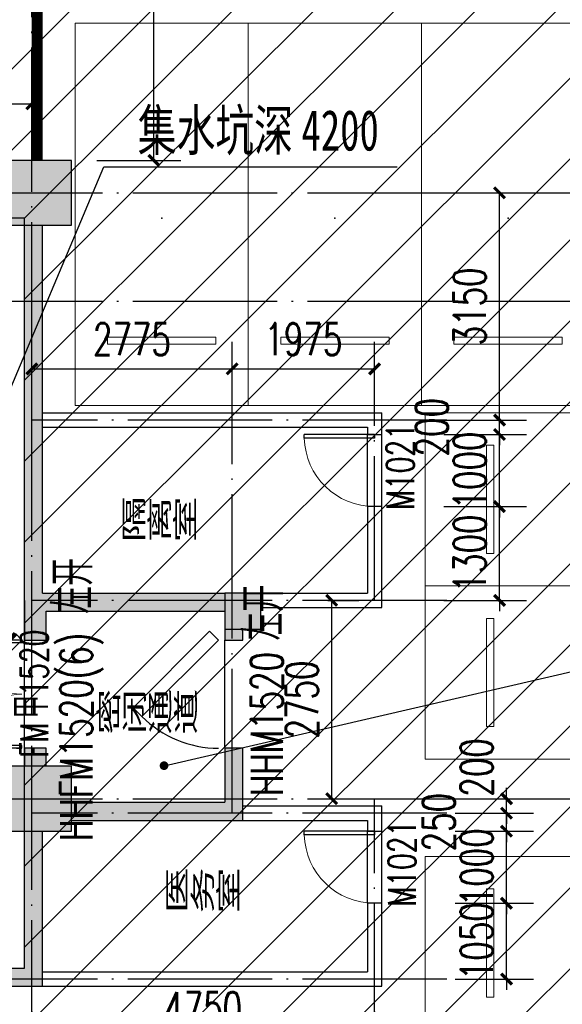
# Model space of a CAD drawing. Extents: x 797781 to 1255204, y 21234 to 1024248.
# Tile 27 of 256: x 904741 to 912259, y 86092 to 99742. Entities that reach past the tile are written whole.
import ezdxf

# ---------------------------------------------------------------- set-up
doc = ezdxf.new("R2010")
doc.units = 0
doc.header["$LTSCALE"] = 1000
doc.header["$MEASUREMENT"] = 0
doc.linetypes.add('230303生产综合楼-平面图_t8$0$DASH', pattern=[0.35, 0.25, -0.1])
doc.linetypes.add('230303生产综合楼-平面图_t8$0$DOTE', pattern=[2.42, 2, -0.2, 0.02, -0.2])
doc.layers.add('230303生产综合楼-平面图_t8$0$A-普通车位', color=252, linetype='Continuous', lineweight=9)
for name, color, linetype in [('230303生产综合楼-平面图_t8$0$A-车位编号', 7, 'Continuous'), ('230303生产综合楼-平面图_t8$0$AX-B-P01(-1F)-RFQ$0$AX-B-P01(-1F)-RFQ$0$$0$DIM_LEAD', 3, 'Continuous'), ('230303生产综合楼-平面图_t8$0$COLUMN', 40, 'Continuous'), ('230303生产综合楼-平面图_t8$0$DIM_LEAD', 3, 'Continuous'), ('230303生产综合楼-平面图_t8$0$DOOR_FIRE', 4, 'Continuous'), ('230303生产综合楼-平面图_t8$0$DOOR_FIRE_TEXT', 7, 'Continuous'), ('230303生产综合楼-平面图_t8$0$DOTE', 1, '230303生产综合楼-平面图_t8$0$DOTE'), ('230303生产综合楼-平面图_t8$0$PUB_DIM', 3, 'Continuous'), ('230303生产综合楼-平面图_t8$0$PUB_HATCH', 8, 'Continuous'), ('230303生产综合楼-平面图_t8$0$PUB_TEXT', 7, 'Continuous'), ('230303生产综合楼-平面图_t8$0$WALL', 40, 'Continuous'), ('230303生产综合楼-平面图_t8$0$WINDOW', 4, 'Continuous'), ('230303生产综合楼-平面图_t8$0$WINDOW_TEXT', 7, 'Continuous'), ('230303生产综合楼-平面图_t8$0$板洞', 6, 'Continuous'), ('PUB_HATCH', 8, 'Continuous')]:
    doc.layers.add(name, color=color, linetype=linetype)
doc.styles.add('230303生产综合楼-平面图_t8$0$_HZTXT', font='@HZTXT_E', dxfattribs={"width": 0.7, "bigfont": '@@HZTXT'})
doc.styles.add('230303生产综合楼-平面图_t8$0$_TCH_DIM', font='SIMPLEX', dxfattribs={"bigfont": 'GBCBIG'})
doc.styles.add('230303生产综合楼-平面图_T8$0$_TCH_DIM_T3', font='SIMPLEX', dxfattribs={"width": 0.705882, "bigfont": 'GBCBIG'})
doc.styles.add('230303生产综合楼-平面图_t8$0$_TCH_WINDOW', font='SIMPLEX', dxfattribs={"height": 3.5, "bigfont": 'GBCBIG'})
doc.styles.add('230303生产综合楼-平面图_t8$0$黑体', font='simhei.ttf', dxfattribs={"width": 0.7})
doc.dimstyles.new('230303生产综合楼-平面图_T8$0$_TCH_ARCH&&150', dxfattribs={"dimtxt": 446.25, "dimasz": 150, "dimexe": 375, "dimexo": 450, "dimgap": 189.375, "dimtad": 1, "dimdec": 0, "dimzin": 0, "dimdsep": 46, "dimtxsty": '230303生产综合楼-平面图_T8$0$_TCH_DIM_T3', "dimblk": '230303生产综合楼-平面图_t8$0$_ArchTick', "dimcen": 0.09, "dimclrt": 7, "dimazin": 2, "dimtfac": 1, "dimtdec": 0, "dimtix": 1, "dimtmove": 2, "dimatfit": 3, "dimfxl": 1, "dimtolj": 1, "dimtzin": 0, "dimarcsym": 0})

# ---------------------------------------------------------------- blocks, each defined once
blk = doc.blocks.new('230303生产综合楼-平面图_t8$0$普通车位')
at = {"layer": '230303生产综合楼-平面图_t8$0$A-普通车位'}
for points in [[(100, -1200), (5400, -1200), (5400, 1200), (100, 1200)], [(950, 750), (950, -750), (1050, -750), (1050, 750)]]:
    blk.add_lwpolyline(points, close=True, dxfattribs=at)
at = {"layer": '230303生产综合楼-平面图_t8$0$A-车位编号'}
blk.add_point((2700, 0), dxfattribs=at)
blk = doc.blocks.new('230303生产综合楼-平面图_t8$0$_ArchTick')
at = {"color": 0, "linetype": 'ByBlock', "const_width": 0.3}
blk.add_lwpolyline([(-0.5, -0.5), (0.5, 0.5)], dxfattribs=at)
blk = doc.blocks.new('*D6519')
at = {"layer": '230303生产综合楼-平面图_t8$0$PUB_DIM', "color": 0, "lineweight": -2, "transparency": 16777216}
for p, q in [((616529, -265449), (616529, -264645)), ((620454, -265449), (620454, -264645)), ((616529, -265020), (620454, -265020))]:
    blk.add_line(p, q, dxfattribs=at)
at = {"layer": 'Defpoints', "color": 0, "transparency": 16777216}
for p in [(620454, -265020), (616529, -265899), (620454, -265899)]:
    blk.add_point(p, dxfattribs=at)
at = {"layer": '230303生产综合楼-平面图_t8$0$PUB_DIM', "color": 0, "lineweight": -2, "transparency": 16777216, "xscale": 150, "yscale": 150, "zscale": 150, "rotation": 180}
blk.add_blockref('230303生产综合楼-平面图_t8$0$_ArchTick', (616529, -265020), dxfattribs=at)
at = {"layer": '230303生产综合楼-平面图_t8$0$PUB_DIM', "color": 0, "lineweight": -2, "transparency": 16777216, "xscale": 150, "yscale": 150, "zscale": 150}
blk.add_blockref('230303生产综合楼-平面图_t8$0$_ArchTick', (620454, -265020), dxfattribs=at)
at = {"layer": '230303生产综合楼-平面图_t8$0$PUB_DIM', "color": 7, "transparency": 16777216, "insert": (618491, -264607), "char_height": 446.2, "attachment_point": 5, "style": '230303生产综合楼-平面图_T8$0$_TCH_DIM_T3'}
blk.add_mtext('\\A1;3925', dxfattribs=at)
blk = doc.blocks.new('*D2488')
at = {"layer": '230303生产综合楼-平面图_t8$0$PUB_DIM', "color": 0, "lineweight": -2, "transparency": 16777216}
for p, q in [((905809, 105242), (906975, 105242)), ((906600, 97792), (906600, 105242)), ((905809, 97792), (906975, 97792))]:
    blk.add_line(p, q, dxfattribs=at)
at = {"layer": 'Defpoints', "color": 0, "transparency": 16777216}
for p in [(905359, 105242), (906600, 105242), (905359, 97792)]:
    blk.add_point(p, dxfattribs=at)
at = {"layer": '230303生产综合楼-平面图_t8$0$PUB_DIM', "color": 0, "lineweight": -2, "transparency": 16777216, "xscale": 150, "yscale": 150, "zscale": 150}
for p, rotation in [((906600, 105242), 90), ((906600, 97792), 270)]:
    blk.add_blockref('230303生产综合楼-平面图_t8$0$_ArchTick', p, dxfattribs=dict(at, rotation=rotation))
at = {"layer": '230303生产综合楼-平面图_t8$0$PUB_DIM', "color": 7, "transparency": 16777216, "insert": (906188, 101517), "char_height": 446.2, "attachment_point": 5, "rotation": 90, "style": '230303生产综合楼-平面图_T8$0$_TCH_DIM_T3'}
blk.add_mtext('\\A1;7450', dxfattribs=at)
blk = doc.blocks.new('_FZH')
blk.add_lwpolyline([(-0.5, -0.5), (0.5, -0.5), (0.5, 0.5), (-0.5, 0.5)], close=True)
at = {"layer": 'PUB_HATCH'}
blk.add_solid([(-0.5, -0.5), (0.5, -0.5), (-0.5, 0.5), (0.5, 0.5)], dxfattribs=at)
blk = doc.blocks.new('*D3130')
at = {"layer": '230303生产综合楼-平面图_t8$0$PUB_DIM', "color": 0, "lineweight": -2, "transparency": 16777216}
for p, q in [((911486, 87492), (911486, 87642)), ((910777, 87492), (911861, 87492)), ((911486, 86442), (911486, 87492)), ((910777, 86442), (911861, 86442)), ((911486, 86442), (911486, 86292))]:
    blk.add_line(p, q, dxfattribs=at)
at = {"layer": 'Defpoints', "color": 0, "transparency": 16777216}
for p in [(910327, 87492), (911486, 87492), (910327, 86442)]:
    blk.add_point(p, dxfattribs=at)
at = {"layer": '230303生产综合楼-平面图_t8$0$PUB_DIM', "color": 0, "lineweight": -2, "transparency": 16777216, "xscale": 150, "yscale": 150, "zscale": 150}
for p, rotation in [((911486, 87492), 270), ((911486, 86442), 90)]:
    blk.add_blockref('230303生产综合楼-平面图_t8$0$_ArchTick', p, dxfattribs=dict(at, rotation=rotation))
at = {"layer": '230303生产综合楼-平面图_t8$0$PUB_DIM', "color": 7, "transparency": 16777216, "insert": (911073, 86967), "char_height": 446.2, "attachment_point": 5, "rotation": 90, "style": '230303生产综合楼-平面图_T8$0$_TCH_DIM_T3'}
blk.add_mtext('\\A1;1050', dxfattribs=at)
blk = doc.blocks.new('*D3131')
at = {"layer": '230303生产综合楼-平面图_t8$0$PUB_DIM', "color": 0, "lineweight": -2, "transparency": 16777216}
for p, q in [((911486, 88492), (911486, 88642)), ((910777, 88492), (911861, 88492)), ((911486, 87492), (911486, 88492)), ((910777, 87492), (911861, 87492)), ((911486, 87492), (911486, 87342))]:
    blk.add_line(p, q, dxfattribs=at)
at = {"layer": 'Defpoints', "color": 0, "transparency": 16777216}
for p in [(910327, 88492), (911486, 88492), (910327, 87492)]:
    blk.add_point(p, dxfattribs=at)
at = {"layer": '230303生产综合楼-平面图_t8$0$PUB_DIM', "color": 0, "lineweight": -2, "transparency": 16777216, "xscale": 150, "yscale": 150, "zscale": 150}
for p, rotation in [((911486, 88492), 270), ((911486, 87492), 90)]:
    blk.add_blockref('230303生产综合楼-平面图_t8$0$_ArchTick', p, dxfattribs=dict(at, rotation=rotation))
at = {"layer": '230303生产综合楼-平面图_t8$0$PUB_DIM', "color": 7, "transparency": 16777216, "insert": (911073, 87992), "char_height": 446.2, "attachment_point": 5, "rotation": 90, "style": '230303生产综合楼-平面图_T8$0$_TCH_DIM_T3'}
blk.add_mtext('\\A1;1000', dxfattribs=at)
blk = doc.blocks.new('*D3132')
at = {"layer": '230303生产综合楼-平面图_t8$0$PUB_DIM', "color": 0, "lineweight": -2, "transparency": 16777216}
for p, q in [((911486, 88742), (911486, 88892)), ((910777, 88742), (911861, 88742)), ((911486, 88492), (911486, 88742)), ((910777, 88492), (911861, 88492)), ((911486, 88492), (911486, 88342))]:
    blk.add_line(p, q, dxfattribs=at)
at = {"layer": 'Defpoints', "color": 0, "transparency": 16777216}
for p in [(910327, 88742), (911486, 88742), (910327, 88492)]:
    blk.add_point(p, dxfattribs=at)
at = {"layer": '230303生产综合楼-平面图_t8$0$PUB_DIM', "color": 0, "lineweight": -2, "transparency": 16777216, "xscale": 150, "yscale": 150, "zscale": 150}
for p, rotation in [((911486, 88742), 270), ((911486, 88492), 90)]:
    blk.add_blockref('230303生产综合楼-平面图_t8$0$_ArchTick', p, dxfattribs=dict(at, rotation=rotation))
at = {"layer": '230303生产综合楼-平面图_t8$0$PUB_DIM', "color": 7, "transparency": 16777216, "insert": (910548, 88617), "char_height": 446.2, "attachment_point": 5, "rotation": 90, "style": '230303生产综合楼-平面图_T8$0$_TCH_DIM_T3'}
blk.add_mtext('\\A1;250', dxfattribs=at)
blk = doc.blocks.new('*D3133')
at = {"layer": '230303生产综合楼-平面图_t8$0$PUB_DIM', "color": 0, "lineweight": -2, "transparency": 16777216}
for p, q in [((911486, 88942), (911486, 89092)), ((910777, 88942), (911861, 88942)), ((911486, 88742), (911486, 88942)), ((910777, 88742), (911861, 88742)), ((911486, 88742), (911486, 88592))]:
    blk.add_line(p, q, dxfattribs=at)
at = {"layer": 'Defpoints', "color": 0, "transparency": 16777216}
for p in [(910327, 88942), (911486, 88942), (910327, 88742)]:
    blk.add_point(p, dxfattribs=at)
at = {"layer": '230303生产综合楼-平面图_t8$0$PUB_DIM', "color": 0, "lineweight": -2, "transparency": 16777216, "xscale": 150, "yscale": 150, "zscale": 150}
for p, rotation in [((911486, 88942), 270), ((911486, 88742), 90)]:
    blk.add_blockref('230303生产综合楼-平面图_t8$0$_ArchTick', p, dxfattribs=dict(at, rotation=rotation))
at = {"layer": '230303生产综合楼-平面图_t8$0$PUB_DIM', "color": 7, "transparency": 16777216, "insert": (911073, 89376), "char_height": 446.2, "attachment_point": 5, "rotation": 90, "style": '230303生产综合楼-平面图_T8$0$_TCH_DIM_T3'}
blk.add_mtext('\\A1;200', dxfattribs=at)
blk = doc.blocks.new('*D3134')
at = {"layer": '230303生产综合楼-平面图_t8$0$PUB_DIM', "color": 0, "lineweight": -2, "transparency": 16777216}
for p, q in [((909010, 91692), (909439, 91692)), ((909064, 88942), (909064, 91692)), ((909010, 88942), (909439, 88942))]:
    blk.add_line(p, q, dxfattribs=at)
at = {"layer": 'Defpoints', "color": 0, "transparency": 16777216}
for p in [(908560, 91692), (909064, 91692), (908560, 88942)]:
    blk.add_point(p, dxfattribs=at)
at = {"layer": '230303生产综合楼-平面图_t8$0$PUB_DIM', "color": 0, "lineweight": -2, "transparency": 16777216, "xscale": 150, "yscale": 150, "zscale": 150}
for p, rotation in [((909064, 91692), 90), ((909064, 88942), 270)]:
    blk.add_blockref('230303生产综合楼-平面图_t8$0$_ArchTick', p, dxfattribs=dict(at, rotation=rotation))
at = {"layer": '230303生产综合楼-平面图_t8$0$PUB_DIM', "color": 7, "transparency": 16777216, "insert": (908652, 90317), "char_height": 446.2, "attachment_point": 5, "rotation": 90, "style": '230303生产综合楼-平面图_T8$0$_TCH_DIM_T3'}
blk.add_mtext('\\A1;2750', dxfattribs=at)
blk = doc.blocks.new('*D3135')
at = {"layer": '230303生产综合楼-平面图_t8$0$PUB_DIM', "color": 0, "lineweight": -2, "transparency": 16777216}
for p, q in [((911389, 92992), (911389, 93142)), ((910617, 92992), (911764, 92992)), ((911389, 91692), (911389, 92992)), ((910617, 91692), (911764, 91692)), ((911389, 91692), (911389, 91542))]:
    blk.add_line(p, q, dxfattribs=at)
at = {"layer": 'Defpoints', "color": 0, "transparency": 16777216}
for p in [(910167, 92992), (911389, 92992), (910167, 91692)]:
    blk.add_point(p, dxfattribs=at)
at = {"layer": '230303生产综合楼-平面图_t8$0$PUB_DIM', "color": 0, "lineweight": -2, "transparency": 16777216, "xscale": 150, "yscale": 150, "zscale": 150}
for p, rotation in [((911389, 92992), 270), ((911389, 91692), 90)]:
    blk.add_blockref('230303生产综合楼-平面图_t8$0$_ArchTick', p, dxfattribs=dict(at, rotation=rotation))
at = {"layer": '230303生产综合楼-平面图_t8$0$PUB_DIM', "color": 7, "transparency": 16777216, "insert": (910977, 92342), "char_height": 446.2, "attachment_point": 5, "rotation": 90, "style": '230303生产综合楼-平面图_T8$0$_TCH_DIM_T3'}
blk.add_mtext('\\A1;1300', dxfattribs=at)
blk = doc.blocks.new('*D3136')
at = {"layer": '230303生产综合楼-平面图_t8$0$PUB_DIM', "color": 0, "lineweight": -2, "transparency": 16777216}
for p, q in [((911389, 93992), (911389, 94142)), ((910617, 93992), (911764, 93992)), ((911389, 92992), (911389, 93992)), ((910617, 92992), (911764, 92992)), ((911389, 92992), (911389, 92842))]:
    blk.add_line(p, q, dxfattribs=at)
at = {"layer": 'Defpoints', "color": 0, "transparency": 16777216}
for p in [(910167, 93992), (911389, 93992), (910167, 92992)]:
    blk.add_point(p, dxfattribs=at)
at = {"layer": '230303生产综合楼-平面图_t8$0$PUB_DIM', "color": 0, "lineweight": -2, "transparency": 16777216, "xscale": 150, "yscale": 150, "zscale": 150}
for p, rotation in [((911389, 93992), 270), ((911389, 92992), 90)]:
    blk.add_blockref('230303生产综合楼-平面图_t8$0$_ArchTick', p, dxfattribs=dict(at, rotation=rotation))
at = {"layer": '230303生产综合楼-平面图_t8$0$PUB_DIM', "color": 7, "transparency": 16777216, "insert": (910977, 93492), "char_height": 446.2, "attachment_point": 5, "rotation": 90, "style": '230303生产综合楼-平面图_T8$0$_TCH_DIM_T3'}
blk.add_mtext('\\A1;1000', dxfattribs=at)
blk = doc.blocks.new('*D3137')
at = {"layer": '230303生产综合楼-平面图_t8$0$PUB_DIM', "color": 0, "lineweight": -2, "transparency": 16777216}
for p, q in [((911389, 94192), (911389, 94342)), ((910617, 94192), (911764, 94192)), ((911389, 93992), (911389, 94192)), ((910617, 93992), (911764, 93992)), ((911389, 93992), (911389, 93842))]:
    blk.add_line(p, q, dxfattribs=at)
at = {"layer": 'Defpoints', "color": 0, "transparency": 16777216}
for p in [(910167, 94192), (911389, 94192), (910167, 93992)]:
    blk.add_point(p, dxfattribs=at)
at = {"layer": '230303生产综合楼-平面图_t8$0$PUB_DIM', "color": 0, "lineweight": -2, "transparency": 16777216, "xscale": 150, "yscale": 150, "zscale": 150}
for p, rotation in [((911389, 94192), 270), ((911389, 93992), 90)]:
    blk.add_blockref('230303生产综合楼-平面图_t8$0$_ArchTick', p, dxfattribs=dict(at, rotation=rotation))
at = {"layer": '230303生产综合楼-平面图_t8$0$PUB_DIM', "color": 7, "transparency": 16777216, "insert": (910452, 94092), "char_height": 446.2, "attachment_point": 5, "rotation": 90, "style": '230303生产综合楼-平面图_T8$0$_TCH_DIM_T3'}
blk.add_mtext('\\A1;200', dxfattribs=at)
blk = doc.blocks.new('*D3138')
at = {"layer": '230303生产综合楼-平面图_t8$0$PUB_DIM', "color": 0, "lineweight": -2, "transparency": 16777216}
for p, q in [((910617, 97342), (911764, 97342)), ((911389, 94192), (911389, 97342)), ((910617, 94192), (911764, 94192))]:
    blk.add_line(p, q, dxfattribs=at)
at = {"layer": 'Defpoints', "color": 0, "transparency": 16777216}
for p in [(910167, 97342), (911389, 97342), (910167, 94192)]:
    blk.add_point(p, dxfattribs=at)
at = {"layer": '230303生产综合楼-平面图_t8$0$PUB_DIM', "color": 0, "lineweight": -2, "transparency": 16777216, "xscale": 150, "yscale": 150, "zscale": 150}
for p, rotation in [((911389, 97342), 90), ((911389, 94192), 270)]:
    blk.add_blockref('230303生产综合楼-平面图_t8$0$_ArchTick', p, dxfattribs=dict(at, rotation=rotation))
at = {"layer": '230303生产综合楼-平面图_t8$0$PUB_DIM', "color": 7, "transparency": 16777216, "insert": (910977, 95767), "char_height": 446.2, "attachment_point": 5, "rotation": 90, "style": '230303生产综合楼-平面图_T8$0$_TCH_DIM_T3'}
blk.add_mtext('\\A1;3150', dxfattribs=at)
blk = doc.blocks.new('230303生产综合楼-平面图_t8$0$$DorLib2D$00000002')
for p, q in [((-0.5, 0), (-0.5, 0.4875)), ((-0.475, 0.4875), (-0.5, 0.4875)), ((-0.475, 0), (-0.475, 0.4875)), ((0.475, 0), (0.475, 0.4875)), ((0.475, 0.4875), (0.5, 0.4875)), ((0.5, 0), (0.5, 0.4875)), ((-0.5, 0), (-0.475, 0)), ((0.5, 0), (0.475, 0))]:
    blk.add_line(p, q)
at = {"lineweight": 13}
for centre, start, end in [((-0.4875, 0), 0, 88.53072), ((0.4875, 0), 91.46928, 180)]:
    blk.add_arc(centre, 0.4875, start, end, dxfattribs=at)
blk = doc.blocks.new('230303生产综合楼-平面图_t8$0$$DorLib2D$00000213')
at = {"color": 0, "linetype": '230303生产综合楼-平面图_t8$0$DASH', "const_width": 0.02}
blk.add_lwpolyline([(0.5, 0), (-0.5, 0)], dxfattribs=at)
blk = doc.blocks.new('*D3258')
at = {"layer": '230303生产综合楼-平面图_t8$0$PUB_DIM', "color": 0, "lineweight": -2, "transparency": 16777216}
for p, q in [((904909, 94402), (904909, 95276)), ((907684, 94402), (907684, 95276)), ((904909, 94901), (907684, 94901))]:
    blk.add_line(p, q, dxfattribs=at)
at = {"layer": 'Defpoints', "color": 0, "transparency": 16777216}
for p in [(907684, 94901), (904909, 93952), (907684, 93952)]:
    blk.add_point(p, dxfattribs=at)
at = {"layer": '230303生产综合楼-平面图_t8$0$PUB_DIM', "color": 0, "lineweight": -2, "transparency": 16777216, "xscale": 150, "yscale": 150, "zscale": 150, "rotation": 180}
blk.add_blockref('230303生产综合楼-平面图_t8$0$_ArchTick', (904909, 94901), dxfattribs=at)
at = {"layer": '230303生产综合楼-平面图_t8$0$PUB_DIM', "color": 0, "lineweight": -2, "transparency": 16777216, "xscale": 150, "yscale": 150, "zscale": 150}
blk.add_blockref('230303生产综合楼-平面图_t8$0$_ArchTick', (907684, 94901), dxfattribs=at)
at = {"layer": '230303生产综合楼-平面图_t8$0$PUB_DIM', "color": 7, "transparency": 16777216, "insert": (906296, 95313), "char_height": 446.2, "attachment_point": 5, "style": '230303生产综合楼-平面图_T8$0$_TCH_DIM_T3'}
blk.add_mtext('\\A1;2775', dxfattribs=at)
blk = doc.blocks.new('*D3259')
at = {"layer": '230303生产综合楼-平面图_t8$0$PUB_DIM', "color": 0, "lineweight": -2, "transparency": 16777216}
for p, q in [((907684, 94402), (907684, 95276)), ((909659, 94402), (909659, 95276)), ((907684, 94901), (909659, 94901))]:
    blk.add_line(p, q, dxfattribs=at)
at = {"layer": 'Defpoints', "color": 0, "transparency": 16777216}
for p in [(909659, 94901), (907684, 93952), (909659, 93952)]:
    blk.add_point(p, dxfattribs=at)
at = {"layer": '230303生产综合楼-平面图_t8$0$PUB_DIM', "color": 0, "lineweight": -2, "transparency": 16777216, "xscale": 150, "yscale": 150, "zscale": 150, "rotation": 180}
blk.add_blockref('230303生产综合楼-平面图_t8$0$_ArchTick', (907684, 94901), dxfattribs=at)
at = {"layer": '230303生产综合楼-平面图_t8$0$PUB_DIM', "color": 0, "lineweight": -2, "transparency": 16777216, "xscale": 150, "yscale": 150, "zscale": 150}
blk.add_blockref('230303生产综合楼-平面图_t8$0$_ArchTick', (909659, 94901), dxfattribs=at)
at = {"layer": '230303生产综合楼-平面图_t8$0$PUB_DIM', "color": 7, "transparency": 16777216, "insert": (908671, 95313), "char_height": 446.2, "attachment_point": 5, "style": '230303生产综合楼-平面图_T8$0$_TCH_DIM_T3'}
blk.add_mtext('\\A1;1975', dxfattribs=at)
blk = doc.blocks.new('*D3260')
at = {"layer": '230303生产综合楼-平面图_t8$0$PUB_DIM', "color": 0, "lineweight": -2, "transparency": 16777216}
for p, q in [((904909, 85992), (904909, 85251)), ((909659, 85992), (909659, 85251)), ((904909, 85626), (909659, 85626))]:
    blk.add_line(p, q, dxfattribs=at)
at = {"layer": 'Defpoints', "color": 0, "transparency": 16777216}
for p in [(904909, 86442), (909659, 86442), (909659, 85626)]:
    blk.add_point(p, dxfattribs=at)
at = {"layer": '230303生产综合楼-平面图_t8$0$PUB_DIM', "color": 0, "lineweight": -2, "transparency": 16777216, "xscale": 150, "yscale": 150, "zscale": 150, "rotation": 180}
blk.add_blockref('230303生产综合楼-平面图_t8$0$_ArchTick', (904909, 85626), dxfattribs=at)
at = {"layer": '230303生产综合楼-平面图_t8$0$PUB_DIM', "color": 0, "lineweight": -2, "transparency": 16777216, "xscale": 150, "yscale": 150, "zscale": 150}
blk.add_blockref('230303生产综合楼-平面图_t8$0$_ArchTick', (909659, 85626), dxfattribs=at)
at = {"layer": '230303生产综合楼-平面图_t8$0$PUB_DIM', "color": 7, "transparency": 16777216, "insert": (907284, 86039), "char_height": 446.2, "attachment_point": 5, "style": '230303生产综合楼-平面图_T8$0$_TCH_DIM_T3'}
blk.add_mtext('\\A1;4750', dxfattribs=at)
blk = doc.blocks.new('230303生产综合楼-平面图_t8$0$$DorLib2D$00000078')
for p, q in [((-0.2071, 0.85), (-0.1263, 0.9308)), ((0.5808, 0.2237), (-0.1263, 0.9308)), ((0.5, 0.1429), (-0.2071, 0.85)), ((0.5, 0.1429), (0.5808, 0.2237))]:
    blk.add_line(p, q)
blk.add_arc((0.5, 0.1429), 1, 135, 180)
blk = doc.blocks.new('230303生产综合楼-平面图_t8$0$$DorLib2D$00000001')
for p, q in [((0.45, 0.975), (0.5, 0.975)), ((0.45, 0), (0.45, 0.975)), ((0.5, 0), (0.5, 0.975)), ((0.5, 0), (0.45, 0))]:
    blk.add_line(p, q)
at = {"lineweight": 13}
blk.add_arc((0.475, 0), 0.975, 91.4693, 180, dxfattribs=at)
blk = doc.blocks.new('230303生产综合楼-平面图_t8$0$$DorLib2D$00000085')
for p, q in [((-0.2071, 0.8321), (-0.1482, 0.891)), ((0.5, 0.125), (-0.2071, 0.8321)), ((0.5, 0.125), (0.5589, 0.1839))]:
    blk.add_line(p, q)
at = {"const_width": 0.0417}
blk.add_lwpolyline([(0.5589, 0.1839), (-0.1482, 0.891)], dxfattribs=at)
blk.add_arc((0.5, 0.125), 1, 135, 180)
blk = doc.blocks.new('230303生产综合楼-平面图_t8$0$-1FND')
at = {"layer": '230303生产综合楼-平面图_t8$0$PUB_DIM'}
dim = blk.add_aligned_dim(p1=(616529, -265899.1), p2=(620454, -265899.1), distance=879.2, dimstyle='230303生产综合楼-平面图_T8$0$_TCH_ARCH&&150', dxfattribs=at)
dim.commit()
dim.dimension.update_dxf_attribs({"geometry": '*D6519', "text_midpoint": (618491.5, -264607.3)})

msp = doc.modelspace()

# ---------------------------------------------------------------- hatches: boundary and pattern name
at = {"layer": '230303生产综合楼-平面图_t8$0$PUB_HATCH'}
h = msp.add_hatch(dxfattribs=at)
h.set_pattern_fill('ANSI31', color=256, scale=500)
h.set_pattern_definition([(45, (742304.1, -46432.5), (-561.266, 561.266), [])])
h.paths.add_polyline_path([(930109.1, 68893.4), (930108.6, 82492.3), (938508.6, 82492.3), (938508.2, 85667.3), (943409, 85667.3), (943409.3, 93092.3), (943762.1, 93092.3), (943758.6, 95392.3), (943508.6, 95392.3), (943508.6, 101792.3), (951058.6, 101792.3), (951058.6, 104092.3), (952808.6, 104092.3), (952808.6, 105392.3), (952708.2, 105392.3), (952709, 111192.3), (938408.6, 111192.3), (938408.6, 112942.3), (934909, 112942.3), (934909, 113292.3), (935009, 113392.3), (935009, 113792.3), (932409, 113792.3), (932409, 113392.3), (932509, 113292.3), (932509, 112992.3), (930408.6, 112992.3), (930408.6, 111192.3), (913308.6, 111192.3), (913308.6, 119592.3), (899708.6, 119592.3), (899708.6, 116092.3), (899708.6, 114673.2), (899708.6, 111192.3), (895158.6, 111192.3), (895158.6, 96992.3), (899608.6, 96992.3), (899608.6, 98042.3), (902558.6, 98042.3), (902558.6, 96992.3), (904808.6, 96992.3), (904808.2, 86592.3), (896359, 86592.3), (896156.1, 86592.3), (896158.6, 81292.3), (896158.6, 73892.3), (896158.6, 70892.3), (896358.6, 70892.3), (897858.6, 70892.3), (897858.6, 70042.3), (900108.6, 70042.3), (900108.6, 68892.3)])
h.paths.add_polyline_path([(930105.6, 68892.3), (955656.4, 68892.3), (955656.4, 72492.3), (963356.4, 72492.3), (963356.4, 68892.3), (986709.3, 68892.3), (986709.3, 70442.3), (987458.6, 70442.3), (987458.6, 70892.3), (989258.6, 70892.3), (989256.4, 88842.3), (986008.6, 88842.3), (986008.6, 90692.3), (982958.6, 90692.3), (982958.6, 94955.7), (980858.6, 94955.7), (980858.6, 99042.3), (985808.6, 99042.3), (985808.6, 96992.3), (989256.4, 96992.3), (989256.4, 109542.3), (987108.6, 109542.3), (987108.6, 109842.3), (986208.6, 109842.3), (986208.6, 111192.3), (963706.4, 111192.3), (963706.4, 119592.3), (955308.6, 119592.3), (955304.2, 111192.3), (952709, 111192.7), (952709, 105392.3), (955356.4, 105392.3), (955357.5, 98892.3), (952859.7, 98892.3), (952858.6, 95342.3), (952858.6, 94880.1), (952858.6, 93092.3), (943407.1, 93092.3), (943407.1, 85667.3), (938508.6, 85667.3), (938508.6, 82492.3), (930107.1, 82492.3)])
for points in [[(905058.6, 96892.3), (904808.6, 96892.3), (904808.6, 94192.3), (905058.6, 94192.3)], [(904991.9, 91675.7), (905058.6, 91792.3), (905058.6, 94192.3), (904808.6, 94192.3), (904808.6, 91692.3)], [(907583.6, 91542.3), (907583.6, 91792.3), (905058.6, 91792.3), (904991.9, 91675.7), (905108.6, 91542.3)], [(904808.6, 91692.3), (904808.6, 91142.3), (905108.6, 91142.3), (905108.6, 91542.3), (904991.9, 91675.7)], [(907833.6, 91292.3), (907583.6, 91292.3), (907583.6, 91142.3), (907833.6, 91142.3)], [(904808.6, 89392.3), (905108.6, 89392.3), (905108.6, 89642.3), (904808.6, 89642.3)], [(907833.6, 88642.3), (907833.6, 89642.3), (907583.6, 89642.3), (907583.6, 88892.3)], [(905458.6, 88892.3), (905458.6, 88642.3), (907833.6, 88642.3), (907583.6, 88892.3)], [(905058.6, 88492.3), (904808.6, 88492.3), (904808.6, 86592.3), (905058.6, 86342.3)], [(896158.6, 86592.3), (896408.6, 86342.3), (905058.6, 86342.3), (904808.6, 86592.3)]]:
    msp.add_hatch(color=256, dxfattribs=at).paths.add_polyline_path(points)

# ---------------------------------------------------------------- linework, layer by layer
at = {"layer": '230303生产综合楼-平面图_t8$0$AX-B-P01(-1F)-RFQ$0$AX-B-P01(-1F)-RFQ$0$$0$DIM_LEAD'}
msp.add_line((906740.8, 89400.3), (913085.5, 90866), dxfattribs=at)
at = {"layer": '230303生产综合楼-平面图_t8$0$AX-B-P01(-1F)-RFQ$0$AX-B-P01(-1F)-RFQ$0$$0$DIM_LEAD', "const_width": 60}
msp.add_lwpolyline([(906711.5, 89393.5, 1), (906770, 89407, 1)], format="xyb", close=True, dxfattribs=at)
at = {"layer": '230303生产综合楼-平面图_t8$0$DIM_LEAD'}
for p, q in [((904308.6, 93909.6), (905908.7, 97703.4)), ((905908.7, 97703.4), (909970.6, 97703.4))]:
    msp.add_line(p, q, dxfattribs=at)
at = {"layer": '230303生产综合楼-平面图_t8$0$DOOR_FIRE'}
for p, q in [((909558.6, 92992.3), (909558.6, 93992.3)), ((909758.6, 92992.3), (909758.6, 93992.3)), ((909558.6, 87492.3), (909558.6, 88492.3)), ((909758.6, 87492.3), (909758.6, 88492.3))]:
    msp.add_line(p, q, dxfattribs=at)
at = {"layer": '230303生产综合楼-平面图_t8$0$DOTE'}
for p, q in [((904908.6, 68317.3), (904908.6, 119117.3)), ((870008.6, 97342.3), (989908.6, 97342.3)), ((870008.6, 95842.3), (989908.6, 95842.3)), ((909658.6, 91692.3), (909658.6, 95192.3)), ((907683.6, 88742.3), (907683.6, 94713.5)), ((910658.6, 94192.3), (904908.6, 94192.3)), ((910658.6, 91692.3), (904908.6, 91692.3)), ((870008.6, 88942.3), (989908.6, 88942.3)), ((909658.6, 85492.3), (909658.6, 88942.3)), ((910658.6, 88742.3), (904908.6, 88742.3)), ((910658.6, 86442.3), (896308.6, 86442.3))]:
    msp.add_line(p, q, dxfattribs=at)
at = {"layer": '230303生产综合楼-平面图_t8$0$WALL'}
for p, q in [((904808.6, 94192.3), (904808.6, 96892.3)), ((905058.6, 94192.3), (905058.6, 96892.3)), ((904808.6, 91692.3), (904808.6, 94192.3)), ((905058.6, 94292.3), (909758.6, 94292.3)), ((905058.6, 91792.3), (905058.6, 94192.3)), ((909758.6, 93992.3), (909758.6, 94292.3)), ((905058.6, 94092.3), (909558.6, 94092.3)), ((909558.6, 94092.3), (909558.6, 93992.3)), ((909558.6, 93992.3), (909758.6, 93992.3)), ((909758.6, 92992.3), (909558.6, 92992.3)), ((909558.6, 92992.3), (909558.6, 91792.3)), ((909758.6, 91592.3), (909758.6, 92992.3)), ((905058.6, 91792.3), (907583.6, 91792.3)), ((908083.6, 91792.3), (909558.6, 91792.3)), ((904808.6, 91692.3), (904808.6, 91142.3)), ((905108.6, 91142.3), (905108.6, 91542.3)), ((905108.6, 91542.3), (907583.6, 91542.3)), ((908083.6, 91592.3), (909758.6, 91592.3)), ((907583.6, 91292.3), (907583.6, 91142.3)), ((907833.6, 91142.3), (907833.6, 91292.3)), ((904808.6, 91142.3), (905108.6, 91142.3)), ((907583.6, 91142.3), (907833.6, 91142.3)), ((905108.6, 89642.3), (904808.6, 89642.3)), ((904808.6, 89642.3), (904808.6, 89392.3)), ((905108.6, 89392.3), (905108.6, 89642.3)), ((907833.6, 89642.3), (907583.6, 89642.3)), ((907583.6, 89642.3), (907583.6, 88892.3)), ((907833.6, 88642.3), (907833.6, 89642.3)), ((905458.6, 88892.3), (907583.6, 88892.3)), ((907833.6, 88842.3), (909758.6, 88842.3)), ((909758.6, 88492.3), (909758.6, 88842.3)), ((905458.6, 88642.3), (907833.6, 88642.3)), ((907833.6, 88642.3), (909558.6, 88642.3)), ((909558.6, 88642.3), (909558.6, 88492.3)), ((904808.6, 86592.3), (904808.6, 88492.3)), ((905058.6, 86342.3), (905058.6, 88492.3)), ((909558.6, 88492.3), (909758.6, 88492.3)), ((909758.6, 87492.3), (909558.6, 87492.3)), ((909558.6, 87492.3), (909558.6, 86542.3)), ((909758.6, 86342.3), (909758.6, 87492.3)), ((896158.6, 86592.3), (904808.6, 86592.3)), ((905058.6, 86542.3), (909558.6, 86542.3)), ((896408.6, 86342.3), (905058.6, 86342.3)), ((905058.6, 86342.3), (909758.6, 86342.3))]:
    msp.add_line(p, q, dxfattribs=at)
at = {"layer": '230303生产综合楼-平面图_t8$0$WINDOW'}
for p, q in [((904808.6, 89642.3), (904808.6, 91142.3)), ((907583.6, 89642.3), (907583.6, 91142.3))]:
    msp.add_line(p, q, dxfattribs=at)
at = {"layer": '230303生产综合楼-平面图_t8$0$板洞', "color": 5}
msp.add_lwpolyline([(959706.1, 60867.3), (896906.1, 60867.3), (896906.1, 68892.3), (900108.6, 68892.3), (900108.6, 70042.3), (897858.6, 70042.3), (897858.6, 70892.3), (896158.6, 70892.3), (896158.6, 73892.3), (896158.6, 73892.3), (896158.6, 81292.3), (896158.6, 86592.3), (896358.6, 86592.3), (904808.2, 86592), (904808.6, 96992.3), (902558.6, 96992.3), (902558.6, 98042.3), (899608.6, 98042.3), (899608.6, 96992.3), (895158.6, 96992.3), (895158.6, 111192.3), (870658.6, 111192.3)], dxfattribs=at)

# ---------------------------------------------------------------- block references
msp.add_blockref('230303生产综合楼-平面图_t8$0$-1FND', (284454.6, 363595.4))
at = {"layer": '230303生产综合楼-平面图_t8$0$A-普通车位', "rotation": 90.00000000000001}
for p in [(906708.6, 94292.3), (909108.6, 94292.3), (911508.6, 94292.3)]:
    msp.add_blockref('230303生产综合楼-平面图_t8$0$普通车位', p, dxfattribs=at)
at = {"layer": '230303生产综合楼-平面图_t8$0$A-普通车位'}
for p in [(910258.6, 93092.3), (910258.6, 90692.3)]:
    msp.add_blockref('230303生产综合楼-平面图_t8$0$普通车位', p, dxfattribs=at)
at = {"layer": '230303生产综合楼-平面图_t8$0$A-普通车位', "xscale": -1, "rotation": 180}
msp.add_blockref('230303生产综合楼-平面图_t8$0$普通车位', (910258.6, 86942.3), dxfattribs=at)
at = {"layer": '230303生产综合楼-平面图_t8$0$COLUMN'}
for p, xscale, yscale, zscale in [((905008.6, 97342.3), 900.0030096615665, 900, 900), ((907833.6, 91542.3), 500, 500, 500), ((905008.6, 88942.3), 900.0030080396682, 900, 900)]:
    msp.add_blockref('_FZH', p, dxfattribs=dict(at, xscale=xscale, yscale=yscale, zscale=zscale))
at = {"layer": '230303生产综合楼-平面图_t8$0$DOOR_FIRE', "color": 2}
ref = msp.add_blockref('230303生产综合楼-平面图_t8$0$$DorLib2D$00000213', (904982.6, 101517.3), dxfattribs=dict(at, xscale=7450.000000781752, yscale=7450.000000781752, zscale=100, rotation=270.0007938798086))
ref.add_attrib('A', 'FJM7425', (905600.7, 100379.5), dxfattribs={"layer": '230303生产综合楼-平面图_t8$0$DOOR_FIRE_TEXT', "color": 2, "ltscale": 2, "height": 446.25, "rotation": 90.00079, "style": '230303生产综合楼-平面图_t8$0$_TCH_WINDOW', "width": 0.705882})
at = {"layer": '230303生产综合楼-平面图_t8$0$DOOR_FIRE'}
ref = msp.add_blockref('230303生产综合楼-平面图_t8$0$$DorLib2D$00000001', (909658.6, 93492.3), dxfattribs=dict(at, xscale=1000, yscale=1000, zscale=200, rotation=89.99995006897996))
ref.add_attrib('A', 'M1021', (910204.9, 92945.9), dxfattribs={"layer": '230303生产综合楼-平面图_t8$0$DOOR_FIRE_TEXT', "ltscale": 2, "height": 382.5, "rotation": 89.99995, "style": '230303生产综合楼-平面图_t8$0$_TCH_WINDOW', "width": 0.705882})
at = {"layer": '230303生产综合楼-平面图_t8$0$DOOR_FIRE', "xscale": -1500, "yscale": -1500, "zscale": 100, "rotation": 270}
msp.add_blockref('230303生产综合楼-平面图_t8$0$$DorLib2D$00000002', (904771.1, 90392.3), dxfattribs=at)
at = {"layer": '230303生产综合楼-平面图_t8$0$DOOR_FIRE'}
ref = msp.add_blockref('230303生产综合楼-平面图_t8$0$$DorLib2D$00000001', (909658.6, 87992.3), dxfattribs=dict(at, xscale=1000, yscale=1000, zscale=200, rotation=89.9999521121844))
ref.add_attrib('A', 'M1021', (910230.4, 87445.9), dxfattribs={"layer": '230303生产综合楼-平面图_t8$0$DOOR_FIRE_TEXT', "ltscale": 2, "height": 382.5, "rotation": 89.99995, "style": '230303生产综合楼-平面图_t8$0$_TCH_WINDOW', "width": 0.705882})
at = {"layer": '230303生产综合楼-平面图_t8$0$WINDOW', "xscale": 1500, "yscale": 1500}
for name, p, zscale, rotation in [('230303生产综合楼-平面图_t8$0$$DorLib2D$00000085', (904958.6, 90392.3), 300, 89.99995193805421), ('230303生产综合楼-平面图_t8$0$$DorLib2D$00000078', (907708.6, 90392.3), 250, 89.99995104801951)]:
    msp.add_blockref(name, p, dxfattribs=dict(at, zscale=zscale, rotation=rotation))

# ---------------------------------------------------------------- texts
at = {"layer": '230303生产综合楼-平面图_t8$0$DOOR_FIRE_TEXT', "style": '230303生产综合楼-平面图_t8$0$_TCH_WINDOW', "width": 0.705882}
for s, p in [('1520', (905133.6, 90360)), ('FM', (905133.6, 89513.7))]:
    msp.add_text(s, height=382.5, rotation=90, dxfattribs=at).set_placement(p)
at = {"layer": '230303生产综合楼-平面图_t8$0$DOOR_FIRE_TEXT', "style": '230303生产综合楼-平面图_t8$0$_TCH_WINDOW'}
msp.add_text('甲', height=459.6, rotation=90, dxfattribs=at).set_placement((905133.6, 90053.7))
at = {"layer": '230303生产综合楼-平面图_t8$0$PUB_TEXT', "style": '230303生产综合楼-平面图_t8$0$黑体', "width": 0.7}
for s, p in [('集水坑深', (906376.3, 97928.4)), ('4200', (908644.7, 97928.4))]:
    msp.add_text(s, height=563.29, dxfattribs=at).set_placement(p)
at = {"layer": '230303生产综合楼-平面图_t8$0$PUB_TEXT', "color": 1, "style": '230303生产综合楼-平面图_t8$0$_HZTXT', "width": 0.7}
for s, p in [('隔离室', (906138.5, 92519.9)), ('密闭通道', (905793.1, 89852.1)), ('医务室', (906737.4, 87375.7))]:
    msp.add_text(s, height=536.17, rotation=0, dxfattribs=at).set_placement(p)
at = {"layer": '230303生产综合楼-平面图_t8$0$PUB_TEXT', "style": '230303生产综合楼-平面图_t8$0$_TCH_DIM'}
msp.add_text('客货两用兼消防电梯', height=510.64, dxfattribs=at).set_placement((899223.2, 91750.2))
at = {"layer": '230303生产综合楼-平面图_t8$0$WINDOW_TEXT', "style": '230303生产综合楼-平面图_t8$0$_TCH_WINDOW'}
for p in [(905748.1, 91506.6), (908388.7, 91137.2)]:
    msp.add_text('左开', height=536.17, rotation=89.99995, dxfattribs=at).set_placement(p)
at = {"layer": '230303生产综合楼-平面图_t8$0$WINDOW_TEXT', "style": '230303生产综合楼-平面图_t8$0$_TCH_WINDOW', "width": 0.705882}
for s, p in [('HHFM1520(6)', (905748.1, 88356.6)), ('HHM1520', (908388.7, 88977.2))]:
    msp.add_text(s, height=446.25, rotation=89.99995, dxfattribs=at).set_placement(p)

# ---------------------------------------------------------------- dimensions: what is measured, and where the dimension line sits
at = {"layer": '230303生产综合楼-平面图_t8$0$PUB_DIM'}
for p1, p2, distance, picture, middle in [((905358.6, 97792.3), (905358.6, 105242.3), -1241.6, '*D2488', (906187.7, 101517.3)), ((910166.6, 94192.3), (910166.6, 97342.3), -1222.7, '*D3138', (910976.8, 95767.3)), ((904908.6, 93952.3), (907683.6, 93952.3), 948.5, '*D3258', (906296.1, 95313.3)), ((907683.6, 93952.3), (909658.6, 93952.3), 948.5, '*D3259', (908671.1, 95313.3)), ((910166.6, 92992.3), (910166.6, 93992.3), -1222.7, '*D3136', (910976.8, 93492.3)), ((910166.6, 91692.3), (910166.6, 92992.3), -1222.7, '*D3135', (910976.8, 92342.3)), ((908559.5, 88942.3), (908559.5, 91692.3), -504.9, '*D3134', (908651.9, 90317.3)), ((910327.1, 87492.3), (910327.1, 88492.3), -1158.9, '*D3131', (911073.5, 87992.3)), ((910327.1, 86442.3), (910327.1, 87492.3), -1158.9, '*D3130', (911073.5, 86967.3)), ((904908.6, 86442.3), (909658.6, 86442.3), -816.1, '*D3260', (907283.6, 86038.7))]:
    dim = msp.add_aligned_dim(p1=p1, p2=p2, distance=distance, dimstyle='230303生产综合楼-平面图_T8$0$_TCH_ARCH&&150', dxfattribs=at)
    dim.commit()
    dim.dimension.update_dxf_attribs({"geometry": picture, "text_midpoint": middle})
for base, p1, p2, picture, middle in [((911389.3, 94192.3), (910166.6, 93992.3), (910166.6, 94192.3), '*D3137', (910451.8, 94092.3)), ((911486, 88942.3), (910327.1, 88742.3), (910327.1, 88942.3), '*D3133', (911073.5, 89375.8)), ((911486, 88742.3), (910327.1, 88492.3), (910327.1, 88742.3), '*D3132', (910548.5, 88617.3))]:
    dim = msp.add_linear_dim(base=base, p1=p1, p2=p2, angle=90, dimstyle='230303生产综合楼-平面图_T8$0$_TCH_ARCH&&150', dxfattribs=at)
    dim.commit()
    dim.dimension.update_dxf_attribs({"geometry": picture, "text_midpoint": middle, "dimtype": 161})

doc.saveas('drawing.dxf')
